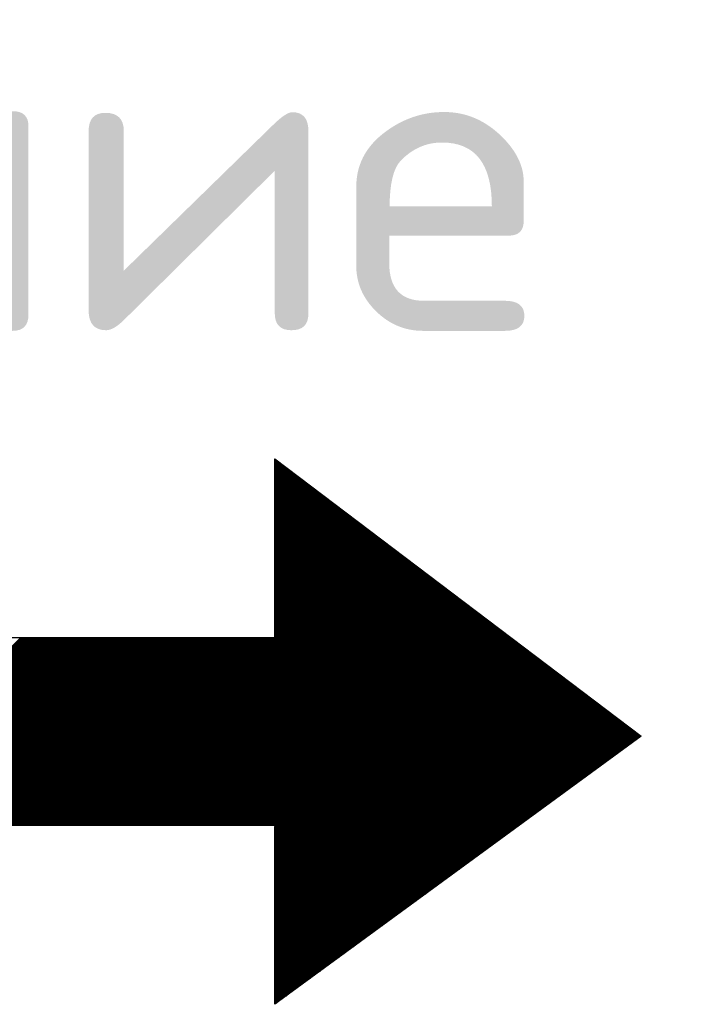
# Model space of a CAD drawing. Header units: metres. Extents: x 2193651 to 2201499, y 493187 to 494493.
# Tile 237 of 256: x 2201081.41 to 2201087.81, y 494010.55 to 494020.04. Entities that reach past the tile are written whole.
import ezdxf

# ---------------------------------------------------------------- set-up
doc = ezdxf.new("R2010")
doc.units = ezdxf.units.M
doc.layers.add('Level 1', color=7, linetype='Continuous', lineweight=25)
doc.styles.add('стиль1', font='isocpeur.ttf', dxfattribs={"width": 0.9})

# ---------------------------------------------------------------- blocks, each defined once
blk = doc.blocks.new('*X122')
at = {"color": 0}
for p, q in [((229.030315, 487.495522), (233.286443, 491.751649)), ((229.040376, 487.487904), (233.309748, 491.757276)), ((229.010194, 487.510756), (233.154172, 491.654733)), ((229.020255, 487.503139), (233.220307, 491.703191)), ((229.050436, 487.480287), (233.309748, 491.739599)), ((229.060497, 487.47267), (233.309748, 491.721921)), ((229.070558, 487.465053), (233.309748, 491.704243)), ((229.080618, 487.457436), (233.309748, 491.686566)), ((229.090679, 487.449819), (233.309748, 491.668888)), ((229.100739, 487.442202), (233.309748, 491.65121)), ((229.1108, 487.434585), (233.309748, 491.633533)), ((229.12086, 487.426967), (233.309748, 491.615855)), ((228.980013, 487.533607), (232.955765, 491.509359)), ((228.990073, 487.52599), (233.0219, 491.557817)), ((229.000134, 487.518373), (233.088036, 491.606275)), ((229.130921, 487.41935), (233.309748, 491.598177)), ((229.140981, 487.411733), (233.309748, 491.5805)), ((229.151042, 487.404116), (233.309748, 491.562822)), ((229.161102, 487.396499), (233.309748, 491.545144)), ((229.171163, 487.388882), (233.309748, 491.527467)), ((229.181223, 487.381265), (233.309748, 491.509789)), ((229.191284, 487.373647), (233.309748, 491.492111)), ((229.201345, 487.36603), (233.309748, 491.474434)), ((228.949831, 487.556459), (232.757358, 491.363986)), ((228.959892, 487.548841), (232.823494, 491.412444)), ((228.969952, 487.541224), (232.889629, 491.460902)), ((229.211405, 487.358413), (233.309748, 491.456756)), ((229.221466, 487.350796), (233.309748, 491.439078)), ((229.231526, 487.343179), (233.309748, 491.421401)), ((229.241587, 487.335562), (233.309748, 491.403723)), ((229.251647, 487.327945), (233.309748, 491.386045)), ((229.261708, 487.320328), (233.309748, 491.368368)), ((229.271768, 487.31271), (233.309748, 491.35069)), ((228.919649, 487.57931), (232.558952, 491.218612)), ((228.92971, 487.571693), (232.625087, 491.26707)), ((228.93977, 487.564076), (232.691223, 491.315528)), ((229.281829, 487.305093), (233.309748, 491.333012)), ((229.291889, 487.297476), (233.309748, 491.315335)), ((229.30195, 487.289859), (233.309748, 491.297657)), ((229.312011, 487.282242), (233.309748, 491.279979)), ((229.322071, 487.274625), (233.309748, 491.262302)), ((229.332132, 487.267008), (233.309748, 491.244624)), ((229.342192, 487.259391), (233.309748, 491.226946)), ((229.352253, 487.251773), (233.309748, 491.209269)), ((228.889468, 487.602161), (232.360545, 491.073239)), ((228.899528, 487.594544), (232.426681, 491.121697)), ((228.909589, 487.586927), (232.492816, 491.170154)), ((229.362313, 487.244156), (233.309748, 491.191591)), ((229.372374, 487.236539), (233.309748, 491.173913)), ((229.382434, 487.228922), (233.309748, 491.156236)), ((229.392495, 487.221305), (233.309748, 491.138558)), ((229.402555, 487.213688), (233.309748, 491.12088)), ((229.412616, 487.206071), (233.309748, 491.103203)), ((229.422676, 487.198454), (233.309748, 491.085525)), ((229.432737, 487.190836), (233.309748, 491.067847)), ((228.869347, 487.617396), (232.228274, 490.976323)), ((228.879407, 487.609778), (232.29441, 491.024781)), ((229.442798, 487.183219), (233.309748, 491.050169)), ((229.452858, 487.175602), (233.309748, 491.032492)), ((229.462919, 487.167985), (233.309748, 491.014814)), ((229.472979, 487.160368), (233.309748, 490.997136)), ((229.48304, 487.152751), (233.309748, 490.979459)), ((229.4931, 487.145134), (233.309748, 490.961781)), ((229.503161, 487.137517), (233.309748, 490.944103)), ((228.839165, 487.640247), (232.029867, 490.830949)), ((228.849226, 487.63263), (232.096003, 490.879407)), ((228.859286, 487.625013), (232.162138, 490.927865)), ((229.513221, 487.129899), (233.309748, 490.926426)), ((229.523282, 487.122282), (233.309748, 490.908748)), ((229.533342, 487.114665), (233.309748, 490.89107)), ((229.543403, 487.107048), (233.309748, 490.873393)), ((229.553464, 487.099431), (233.309748, 490.855715)), ((229.563524, 487.091814), (233.309748, 490.838037)), ((229.573585, 487.084197), (233.309748, 490.82036)), ((229.583645, 487.07658), (233.309748, 490.802682)), ((228.808983, 487.663098), (231.831461, 490.685576)), ((228.819044, 487.655481), (231.897596, 490.734034)), ((228.829105, 487.647864), (231.963732, 490.782491)), ((229.593706, 487.068962), (233.309748, 490.785004)), ((229.603766, 487.061345), (233.309748, 490.767327)), ((229.613827, 487.053728), (233.309748, 490.749649)), ((229.623887, 487.046111), (233.309748, 490.731971)), ((229.633948, 487.038494), (233.309748, 490.714294)), ((229.644008, 487.030877), (233.309748, 490.696616)), ((229.654069, 487.02326), (233.309748, 490.678938)), ((229.664129, 487.015643), (233.309748, 490.661261)), ((228.778802, 487.68595), (231.633054, 490.540202)), ((228.788862, 487.678333), (231.69919, 490.58866)), ((228.798923, 487.670715), (231.765325, 490.637118)), ((229.67419, 487.008025), (233.309748, 490.643583)), ((229.684251, 487.000408), (233.309748, 490.625905)), ((229.694311, 486.992791), (233.309748, 490.608228)), ((229.704372, 486.985174), (233.309748, 490.59055)), ((229.714432, 486.977557), (233.309748, 490.572872)), ((229.724493, 486.96994), (233.309748, 490.555195)), ((229.734553, 486.962323), (233.309748, 490.537517)), ((228.74862, 487.708801), (231.434648, 490.394829)), ((228.758681, 487.701184), (231.500783, 490.443286)), ((228.768741, 487.693567), (231.566919, 490.491744)), ((229.744614, 486.954705), (233.309748, 490.519839)), ((229.754674, 486.947088), (233.309748, 490.502162)), ((229.764735, 486.939471), (233.309748, 490.484484)), ((229.774795, 486.931854), (233.309748, 490.466806)), ((229.784856, 486.924237), (233.309748, 490.449129)), ((229.794917, 486.91662), (233.309748, 490.431451)), ((229.804977, 486.909003), (233.309748, 490.413773)), ((229.815038, 486.901386), (233.309748, 490.396096)), ((228.728499, 487.724035), (231.302377, 490.297913)), ((228.73856, 487.716418), (231.368512, 490.346371)), ((229.825098, 486.893768), (233.309748, 490.378418)), ((229.835159, 486.886151), (233.309748, 490.36074)), ((229.845219, 486.878534), (233.309748, 490.343063)), ((229.85528, 486.870917), (233.309748, 490.325385)), ((229.86534, 486.8633), (233.309748, 490.307707)), ((229.875401, 486.855683), (233.309748, 490.29003)), ((229.885461, 486.848066), (233.309748, 490.272352)), ((229.895522, 486.840449), (233.309748, 490.254674)), ((228.698317, 487.746887), (231.10397, 490.152539)), ((228.708378, 487.73927), (231.170105, 490.200997)), ((228.718439, 487.731652), (231.236241, 490.249455)), ((229.905582, 486.832831), (233.309748, 490.236997)), ((229.915643, 486.825214), (233.309748, 490.219319)), ((229.925704, 486.817597), (233.309748, 490.201641)), ((229.935764, 486.80998), (233.309748, 490.183964)), ((229.945825, 486.802363), (233.309748, 490.166286)), ((229.955885, 486.794746), (233.309748, 490.148608)), ((229.965946, 486.787129), (233.309748, 490.130931)), ((228.668136, 487.769738), (230.905563, 490.007166)), ((228.678196, 487.762121), (230.971699, 490.055623)), ((228.688257, 487.754504), (231.037834, 490.104081)), ((229.976006, 486.779512), (233.309748, 490.113253)), ((229.986067, 486.771894), (233.309748, 490.095575)), ((229.996127, 486.764277), (233.309748, 490.077898)), ((230.006188, 486.75666), (233.309748, 490.06022)), ((230.016248, 486.749043), (233.309748, 490.042542)), ((230.026309, 486.741426), (233.309748, 490.024865)), ((230.03637, 486.733809), (233.309748, 490.007187)), ((230.04643, 486.726192), (233.309748, 489.989509)), ((228.637954, 487.79259), (230.707157, 489.861792)), ((228.648015, 487.784972), (230.773292, 489.91025)), ((228.658075, 487.777355), (230.839428, 489.958708)), ((230.056491, 486.718575), (233.309748, 489.971832)), ((230.066551, 486.710957), (233.309748, 489.954154)), ((230.076612, 486.70334), (233.309748, 489.936476)), ((230.086672, 486.695723), (233.309748, 489.918799)), ((230.096733, 486.688106), (233.309748, 489.901121)), ((230.106793, 486.680489), (233.309748, 489.883443)), ((230.116854, 486.672872), (233.309748, 489.865766)), ((230.126914, 486.665255), (233.309748, 489.848088)), ((228.607773, 487.815441), (230.50875, 489.716418)), ((228.617833, 487.807824), (230.574886, 489.764876)), ((228.627894, 487.800207), (230.641021, 489.813334)), ((230.136975, 486.657638), (233.309748, 489.83041)), ((230.147036, 486.65002), (233.309748, 489.812733)), ((230.157096, 486.642403), (233.309748, 489.795055)), ((230.167157, 486.634786), (233.309748, 489.777377)), ((230.177217, 486.627169), (233.309748, 489.7597)), ((230.187278, 486.619552), (233.309748, 489.742022)), ((230.197338, 486.611935), (233.309748, 489.724344)), ((228.587651, 487.830675), (230.376479, 489.619503)), ((228.597712, 487.823058), (230.442615, 489.667961)), ((230.207399, 486.604318), (233.309748, 489.706667)), ((230.217459, 486.5967), (233.309748, 489.688989)), ((230.22752, 486.589083), (233.309748, 489.671311)), ((230.23758, 486.581466), (233.309748, 489.653634)), ((230.247641, 486.573849), (233.309748, 489.635956)), ((230.257701, 486.566232), (233.309748, 489.618278)), ((230.267762, 486.558615), (233.309748, 489.600601)), ((230.277823, 486.550998), (233.309748, 489.582923)), ((228.55747, 487.853527), (230.178072, 489.474129)), ((228.56753, 487.845909), (230.244208, 489.522587)), ((228.577591, 487.838292), (230.310344, 489.571045)), ((230.287883, 486.543381), (233.309748, 489.565245)), ((230.297944, 486.535763), (233.309748, 489.547568)), ((230.308004, 486.528146), (233.309748, 489.52989)), ((230.318065, 486.520529), (233.309748, 489.512212)), ((230.328125, 486.512912), (233.309748, 489.494535)), ((230.338186, 486.505295), (233.309748, 489.476857)), ((230.348246, 486.497678), (233.309748, 489.459179)), ((230.358307, 486.490061), (233.309748, 489.441502)), ((228.527288, 487.876378), (229.979666, 489.328756)), ((228.537349, 487.868761), (230.045801, 489.377213)), ((228.547409, 487.861144), (230.111937, 489.425671)), ((230.368367, 486.482444), (233.309748, 489.423824)), ((230.378428, 486.474826), (233.309748, 489.406146)), ((230.388489, 486.467209), (233.309748, 489.388469)), ((230.398549, 486.459592), (233.309748, 489.370791)), ((230.40861, 486.451975), (233.309748, 489.353113)), ((230.41867, 486.444358), (233.309748, 489.335436)), ((230.428731, 486.436741), (233.309748, 489.317758)), ((230.438791, 486.429124), (233.31502, 489.305352)), ((230.448852, 486.421507), (233.332698, 489.305352)), ((230.458912, 486.413889), (233.350375, 489.305352)), ((230.468973, 486.406272), (233.368053, 489.305352)), ((230.479033, 486.398655), (233.385731, 489.305352)), ((230.489094, 486.391038), (233.403408, 489.305352)), ((230.499154, 486.383421), (233.421086, 489.305352)), ((230.509215, 486.375804), (233.438764, 489.305352)), ((230.519276, 486.368187), (233.456441, 489.305352)), ((230.529336, 486.36057), (233.474119, 489.305352)), ((230.539397, 486.352952), (233.491797, 489.305352)), ((230.549457, 486.345335), (233.509474, 489.305352)), ((230.559518, 486.337718), (233.527152, 489.305352)), ((230.569578, 486.330101), (233.54483, 489.305352)), ((230.579639, 486.322484), (233.562507, 489.305352)), ((230.589699, 486.314867), (233.580185, 489.305352)), ((230.59976, 486.30725), (233.597863, 489.305352)), ((230.60982, 486.299633), (233.61554, 489.305352)), ((230.619881, 486.292015), (233.633218, 489.305352)), ((230.629942, 486.284398), (233.650896, 489.305352)), ((230.640002, 486.276781), (233.668573, 489.305352)), ((230.650063, 486.269164), (233.686251, 489.305352)), ((230.660123, 486.261547), (233.703929, 489.305352)), ((230.670184, 486.25393), (233.721606, 489.305352)), ((230.680244, 486.246313), (233.739284, 489.305352)), ((230.690305, 486.238695), (233.756962, 489.305352)), ((230.700365, 486.231078), (233.774639, 489.305352)), ((230.710426, 486.223461), (233.792317, 489.305352)), ((230.720486, 486.215844), (233.809995, 489.305352)), ((230.730547, 486.208227), (233.827672, 489.305352)), ((230.740607, 486.20061), (233.84535, 489.305352)), ((230.750668, 486.192993), (233.863028, 489.305352)), ((230.760729, 486.185376), (233.880705, 489.305352)), ((230.770789, 486.177758), (233.898383, 489.305352)), ((230.78085, 486.170141), (233.916061, 489.305352)), ((230.79091, 486.162524), (233.933738, 489.305352)), ((230.800971, 486.154907), (233.951416, 489.305352)), ((230.811031, 486.14729), (233.969094, 489.305352)), ((230.821092, 486.139673), (233.986771, 489.305352)), ((230.831152, 486.132056), (234.004449, 489.305352)), ((230.841213, 486.124439), (234.022127, 489.305352)), ((230.851273, 486.116821), (234.039804, 489.305352)), ((230.861334, 486.109204), (234.057482, 489.305352)), ((230.871395, 486.101587), (234.07516, 489.305352)), ((230.881455, 486.09397), (234.092837, 489.305352)), ((230.891516, 486.086353), (234.110515, 489.305352)), ((230.901576, 486.078736), (234.128193, 489.305352)), ((230.911637, 486.071119), (234.14587, 489.305352)), ((230.921697, 486.063502), (234.163548, 489.305352)), ((230.931758, 486.055884), (234.181226, 489.305352)), ((230.941818, 486.048267), (234.198903, 489.305352)), ((230.951879, 486.04065), (234.216581, 489.305352)), ((230.961939, 486.033033), (234.234259, 489.305352)), ((230.972, 486.025416), (234.251936, 489.305352)), ((230.98206, 486.017799), (234.269614, 489.305352)), ((230.992121, 486.010182), (234.287292, 489.305352)), ((231.002182, 486.002565), (234.304969, 489.305352)), ((231.012242, 485.994947), (234.322647, 489.305352)), ((231.022303, 485.98733), (234.340325, 489.305352)), ((231.032363, 485.979713), (234.358002, 489.305352)), ((231.042424, 485.972096), (234.37568, 489.305352)), ((231.052484, 485.964479), (234.393358, 489.305352)), ((231.062545, 485.956862), (234.411035, 489.305352)), ((231.072605, 485.949245), (234.428713, 489.305352)), ((231.082666, 485.941628), (234.446391, 489.305352)), ((231.092726, 485.93401), (234.464068, 489.305352)), ((231.102787, 485.926393), (234.481746, 489.305352)), ((231.112848, 485.918776), (234.499424, 489.305352)), ((231.122908, 485.911159), (234.517101, 489.305352)), ((231.132969, 485.903542), (234.534779, 489.305352)), ((231.143029, 485.895925), (234.552457, 489.305352)), ((231.15309, 485.888308), (234.570134, 489.305352)), ((231.16315, 485.880691), (234.587812, 489.305352)), ((231.173211, 485.873073), (234.60549, 489.305352)), ((231.183271, 485.865456), (234.623167, 489.305352)), ((231.193332, 485.857839), (234.640845, 489.305352)), ((231.203392, 485.850222), (234.658523, 489.305352)), ((231.213453, 485.842605), (234.6762, 489.305352)), ((231.223514, 485.834988), (234.693878, 489.305352)), ((231.233574, 485.827371), (234.711556, 489.305352)), ((231.243635, 485.819753), (234.729234, 489.305352)), ((231.253695, 485.812136), (234.746911, 489.305352)), ((231.263756, 485.804519), (234.764589, 489.305352)), ((231.273816, 485.796902), (234.782267, 489.305352)), ((231.283877, 485.789285), (234.799944, 489.305352)), ((231.293937, 485.781668), (234.817622, 489.305352)), ((231.303998, 485.774051), (234.8353, 489.305352)), ((231.314058, 485.766434), (234.852977, 489.305352)), ((231.324119, 485.758816), (234.870655, 489.305352)), ((231.334179, 485.751199), (234.888333, 489.305352)), ((231.34424, 485.743582), (234.90601, 489.305352)), ((231.354301, 485.735965), (234.923688, 489.305352)), ((231.364361, 485.728348), (234.941366, 489.305352)), ((231.374422, 485.720731), (234.959043, 489.305352)), ((231.384482, 485.713114), (234.976721, 489.305352)), ((231.394543, 485.705497), (234.994399, 489.305352)), ((231.404603, 485.697879), (235.012076, 489.305352)), ((231.414664, 485.690262), (235.029754, 489.305352)), ((231.424724, 485.682645), (235.047432, 489.305352)), ((231.434785, 485.675028), (235.065109, 489.305352)), ((231.444845, 485.667411), (235.082787, 489.305352)), ((231.454906, 485.659794), (235.100465, 489.305352)), ((231.464967, 485.652177), (235.118142, 489.305352)), ((231.475027, 485.64456), (235.13582, 489.305352)), ((231.485088, 485.636942), (235.153498, 489.305352)), ((231.495148, 485.629325), (235.171175, 489.305352)), ((231.505209, 485.621708), (235.188853, 489.305352)), ((231.515269, 485.614091), (235.206531, 489.305352)), ((231.52533, 485.606474), (235.224208, 489.305352)), ((231.53539, 485.598857), (235.241886, 489.305352)), ((231.545451, 485.59124), (235.259564, 489.305352)), ((231.555511, 485.583623), (235.277241, 489.305352)), ((231.565572, 485.576005), (235.294919, 489.305352)), ((231.575632, 485.568388), (235.312597, 489.305352)), ((231.585693, 485.560771), (235.330274, 489.305352)), ((231.595754, 485.553154), (235.347952, 489.305352)), ((231.605814, 485.545537), (235.36563, 489.305352)), ((231.615875, 485.53792), (235.383307, 489.305352)), ((231.625935, 485.530303), (235.400985, 489.305352)), ((231.635996, 485.522686), (235.418663, 489.305352)), ((231.646056, 485.515068), (235.43634, 489.305352)), ((231.656117, 485.507451), (235.454018, 489.305352)), ((231.666177, 485.499834), (235.471696, 489.305352)), ((231.676238, 485.492217), (235.489373, 489.305352)), ((231.686298, 485.4846), (235.507051, 489.305352)), ((231.696359, 485.476983), (235.524729, 489.305352)), ((231.70642, 485.469366), (235.542406, 489.305352)), ((231.71648, 485.461748), (235.560084, 489.305352)), ((231.726541, 485.454131), (235.577762, 489.305352)), ((231.736601, 485.446514), (235.595439, 489.305352)), ((231.746662, 485.438897), (235.613117, 489.305352)), ((231.756722, 485.43128), (235.630795, 489.305352)), ((231.766783, 485.423663), (235.648472, 489.305352)), ((231.776843, 485.416046), (235.66615, 489.305352)), ((231.786904, 485.408429), (235.683828, 489.305352)), ((231.796964, 485.400811), (235.701505, 489.305352)), ((231.807025, 485.393194), (235.719183, 489.305352)), ((231.817085, 485.385577), (235.736861, 489.305352)), ((231.827146, 485.37796), (235.754538, 489.305352)), ((231.837207, 485.370343), (235.772216, 489.305352)), ((231.847267, 485.362726), (235.789894, 489.305352)), ((231.857328, 485.355109), (235.807571, 489.305352)), ((231.867388, 485.347492), (235.825249, 489.305352)), ((231.877449, 485.339874), (235.842927, 489.305352)), ((231.887509, 485.332257), (235.860604, 489.305352)), ((231.89757, 485.32464), (235.878282, 489.305352)), ((231.90763, 485.317023), (235.89596, 489.305352)), ((233.327097, 486.718812), (235.913637, 489.305352)), ((233.344774, 486.718812), (235.931315, 489.305352)), ((233.362452, 486.718812), (235.948993, 489.305352)), ((233.38013, 486.718812), (235.96667, 489.305352)), ((233.397807, 486.718812), (235.984348, 489.305352)), ((233.415485, 486.718812), (236.002026, 489.305352)), ((233.433163, 486.718812), (236.019703, 489.305352)), ((233.45084, 486.718812), (236.037381, 489.305352)), ((233.468518, 486.718812), (236.055059, 489.305352)), ((233.486196, 486.718812), (236.072736, 489.305352)), ((233.503873, 486.718812), (236.090414, 489.305352)), ((233.521551, 486.718812), (236.108092, 489.305352)), ((233.539229, 486.718812), (236.125769, 489.305352)), ((233.556906, 486.718812), (236.143447, 489.305352)), ((233.574584, 486.718812), (236.161125, 489.305352)), ((233.592262, 486.718812), (236.178802, 489.305352)), ((233.609939, 486.718812), (236.19648, 489.305352)), ((233.627617, 486.718812), (236.214158, 489.305352)), ((233.645295, 486.718812), (236.231835, 489.305352)), ((233.662972, 486.718812), (236.249513, 489.305352)), ((233.68065, 486.718812), (236.267191, 489.305352)), ((233.698328, 486.718812), (236.284868, 489.305352)), ((233.716005, 486.718812), (236.302546, 489.305352)), ((233.733683, 486.718812), (236.320224, 489.305352)), ((233.751361, 486.718812), (236.337901, 489.305352)), ((233.769038, 486.718812), (236.355579, 489.305352)), ((233.786716, 486.718812), (236.373257, 489.305352)), ((233.804394, 486.718812), (236.390934, 489.305352)), ((233.822071, 486.718812), (236.408612, 489.305352)), ((233.839749, 486.718812), (236.42629, 489.305352)), ((233.857427, 486.718812), (236.443967, 489.305352)), ((233.875104, 486.718812), (236.461645, 489.305352)), ((233.892782, 486.718812), (236.479323, 489.305352)), ((233.91046, 486.718812), (236.497, 489.305352)), ((233.928137, 486.718812), (236.514678, 489.305352)), ((233.945815, 486.718812), (236.532356, 489.305352)), ((233.963493, 486.718812), (236.550033, 489.305352)), ((233.98117, 486.718812), (236.567711, 489.305352)), ((233.998848, 486.718812), (236.585389, 489.305352)), ((234.016526, 486.718812), (236.603066, 489.305352)), ((234.034203, 486.718812), (236.620744, 489.305352)), ((234.051881, 486.718812), (236.638422, 489.305352)), ((234.069559, 486.718812), (236.656099, 489.305352)), ((234.087236, 486.718812), (236.673777, 489.305352)), ((234.104914, 486.718812), (236.691455, 489.305352)), ((234.122592, 486.718812), (236.709132, 489.305352)), ((234.140269, 486.718812), (236.72681, 489.305352)), ((234.157947, 486.718812), (236.744488, 489.305352)), ((234.175625, 486.718812), (236.762166, 489.305352)), ((234.193302, 486.718812), (236.779843, 489.305352)), ((234.21098, 486.718812), (236.797521, 489.305352)), ((234.228658, 486.718812), (236.815199, 489.305352)), ((234.246335, 486.718812), (236.832876, 489.305352)), ((234.264013, 486.718812), (236.850554, 489.305352)), ((234.281691, 486.718812), (236.868232, 489.305352)), ((234.299368, 486.718812), (236.885909, 489.305352)), ((234.317046, 486.718812), (236.903587, 489.305352)), ((234.334724, 486.718812), (236.921265, 489.305352)), ((234.352401, 486.718812), (236.938942, 489.305352)), ((234.370079, 486.718812), (236.95662, 489.305352)), ((234.387757, 486.718812), (236.974298, 489.305352)), ((234.405434, 486.718812), (236.991975, 489.305352)), ((234.423112, 486.718812), (237.009653, 489.305352)), ((234.44079, 486.718812), (237.027331, 489.305352)), ((234.458467, 486.718812), (237.045008, 489.305352)), ((234.476145, 486.718812), (237.062686, 489.305352)), ((234.493823, 486.718812), (237.080364, 489.305352)), ((234.5115, 486.718812), (237.098041, 489.305352)), ((234.529178, 486.718812), (237.115719, 489.305352)), ((234.546856, 486.718812), (237.133397, 489.305352)), ((234.564533, 486.718812), (237.151074, 489.305352)), ((234.582211, 486.718812), (237.168752, 489.305352)), ((234.599889, 486.718812), (237.18643, 489.305352)), ((234.617566, 486.718812), (237.204107, 489.305352)), ((234.635244, 486.718812), (237.221785, 489.305352)), ((234.652922, 486.718812), (237.239463, 489.305352)), ((234.670599, 486.718812), (237.25714, 489.305352)), ((234.688277, 486.718812), (237.274818, 489.305352)), ((234.705955, 486.718812), (237.292496, 489.305352)), ((234.723632, 486.718812), (237.310173, 489.305352)), ((234.74131, 486.718812), (237.327851, 489.305352)), ((234.758988, 486.718812), (237.345529, 489.305352)), ((234.776665, 486.718812), (237.363206, 489.305352)), ((234.794343, 486.718812), (237.380884, 489.305352)), ((234.812021, 486.718812), (237.398562, 489.305352)), ((234.829698, 486.718812), (237.416239, 489.305352)), ((234.847376, 486.718812), (237.433917, 489.305352)), ((234.865054, 486.718812), (237.451595, 489.305352)), ((234.882731, 486.718812), (237.469272, 489.305352)), ((234.900409, 486.718812), (237.48695, 489.305352)), ((234.918087, 486.718812), (237.504628, 489.305352)), ((234.935764, 486.718812), (237.522305, 489.305352)), ((234.953442, 486.718812), (237.539983, 489.305352)), ((234.97112, 486.718812), (237.557661, 489.305352)), ((234.988797, 486.718812), (237.575338, 489.305352)), ((235.006475, 486.718812), (237.593016, 489.305352)), ((235.024153, 486.718812), (237.610694, 489.305352)), ((235.041831, 486.718812), (237.628371, 489.305352)), ((235.059508, 486.718812), (237.646049, 489.305352)), ((235.077186, 486.718812), (237.663727, 489.305352)), ((235.094864, 486.718812), (237.681404, 489.305352)), ((235.112541, 486.718812), (237.699082, 489.305352)), ((235.130219, 486.718812), (237.71676, 489.305352)), ((235.147897, 486.718812), (237.734437, 489.305352)), ((235.165574, 486.718812), (237.752115, 489.305352)), ((235.183252, 486.718812), (237.769793, 489.305352)), ((235.20093, 486.718812), (237.78747, 489.305352)), ((235.218607, 486.718812), (237.805148, 489.305352)), ((235.236285, 486.718812), (237.822826, 489.305352)), ((235.253963, 486.718812), (237.840503, 489.305352)), ((235.27164, 486.718812), (237.858181, 489.305352)), ((235.289318, 486.718812), (237.875859, 489.305352)), ((235.306996, 486.718812), (237.893536, 489.305352)), ((235.324673, 486.718812), (237.911214, 489.305352)), ((235.342351, 486.718812), (237.928892, 489.305352)), ((235.360029, 486.718812), (237.946569, 489.305352)), ((235.377706, 486.718812), (237.964247, 489.305352)), ((235.395384, 486.718812), (237.981925, 489.305352)), ((235.413062, 486.718812), (237.999602, 489.305352)), ((235.430739, 486.718812), (238.01728, 489.305352)), ((235.448417, 486.718812), (238.034958, 489.305352)), ((235.466095, 486.718812), (238.052635, 489.305352)), ((235.483772, 486.718812), (238.070313, 489.305352)), ((235.50145, 486.718812), (238.087991, 489.305352)), ((235.519128, 486.718812), (238.105668, 489.305352)), ((235.536805, 486.718812), (238.123346, 489.305352)), ((235.554483, 486.718812), (238.141024, 489.305352)), ((235.572161, 486.718812), (238.158701, 489.305352)), ((235.589838, 486.718812), (238.176379, 489.305352)), ((235.607516, 486.718812), (238.194057, 489.305352)), ((235.625194, 486.718812), (238.211734, 489.305352)), ((235.642871, 486.718812), (238.229412, 489.305352)), ((235.660549, 486.718812), (238.24709, 489.305352)), ((235.678227, 486.718812), (238.264767, 489.305352)), ((235.695904, 486.718812), (238.282445, 489.305352)), ((235.713582, 486.718812), (238.300123, 489.305352)), ((235.73126, 486.718812), (238.3178, 489.305352)), ((235.748937, 486.718812), (238.335478, 489.305352)), ((235.766615, 486.718812), (238.353156, 489.305352)), ((235.784293, 486.718812), (238.370833, 489.305352)), ((235.80197, 486.718812), (238.388511, 489.305352)), ((235.819648, 486.718812), (238.406189, 489.305352)), ((235.837326, 486.718812), (238.423866, 489.305352)), ((235.855003, 486.718812), (238.441544, 489.305352)), ((235.872681, 486.718812), (238.459222, 489.305352)), ((235.890359, 486.718812), (238.476899, 489.305352)), ((235.908036, 486.718812), (238.494577, 489.305352)), ((235.925714, 486.718812), (238.512255, 489.305352)), ((235.943392, 486.718812), (238.529932, 489.305352)), ((235.961069, 486.718812), (238.54761, 489.305352)), ((235.978747, 486.718812), (238.565288, 489.305352)), ((235.996425, 486.718812), (238.582965, 489.305352)), ((236.014102, 486.718812), (238.600643, 489.305352)), ((236.03178, 486.718812), (238.618321, 489.305352)), ((236.049458, 486.718812), (238.635998, 489.305352)), ((236.067135, 486.718812), (238.653676, 489.305352)), ((236.084813, 486.718812), (238.671354, 489.305352)), ((236.102491, 486.718812), (238.689031, 489.305352)), ((236.120168, 486.718812), (238.706709, 489.305352)), ((236.137846, 486.718812), (238.724387, 489.305352)), ((236.155524, 486.718812), (238.742064, 489.305352)), ((236.173201, 486.718812), (238.759742, 489.305352)), ((236.190879, 486.718812), (238.77742, 489.305352)), ((236.208557, 486.718812), (238.795098, 489.305352)), ((236.226234, 486.718812), (238.812775, 489.305352)), ((236.243912, 486.718812), (238.830453, 489.305352)), ((236.26159, 486.718812), (238.848131, 489.305352)), ((236.279267, 486.718812), (238.865808, 489.305352)), ((236.296945, 486.718812), (238.883486, 489.305352)), ((236.314623, 486.718812), (238.901164, 489.305352)), ((236.3323, 486.718812), (238.918841, 489.305352)), ((236.349978, 486.718812), (238.936519, 489.305352)), ((236.367656, 486.718812), (238.954197, 489.305352)), ((236.385333, 486.718812), (238.971874, 489.305352)), ((236.403011, 486.718812), (238.989552, 489.305352)), ((236.420689, 486.718812), (239.00723, 489.305352)), ((236.438366, 486.718812), (239.024907, 489.305352)), ((236.456044, 486.718812), (239.042585, 489.305352)), ((236.473722, 486.718812), (239.060263, 489.305352)), ((236.491399, 486.718812), (239.07794, 489.305352)), ((236.509077, 486.718812), (239.095618, 489.305352)), ((236.526755, 486.718812), (239.113296, 489.305352)), ((236.544432, 486.718812), (239.130973, 489.305352)), ((236.56211, 486.718812), (239.148651, 489.305352)), ((236.579788, 486.718812), (239.166329, 489.305352)), ((236.597465, 486.718812), (239.184006, 489.305352)), ((236.615143, 486.718812), (239.201684, 489.305352)), ((236.632821, 486.718812), (239.219362, 489.305352)), ((236.650498, 486.718812), (239.237039, 489.305352)), ((236.668176, 486.718812), (239.254717, 489.305352)), ((236.685854, 486.718812), (239.272395, 489.305352)), ((236.703531, 486.718812), (239.290072, 489.305352)), ((236.721209, 486.718812), (239.30775, 489.305352)), ((236.738887, 486.718812), (239.325428, 489.305352)), ((236.756564, 486.718812), (239.343105, 489.305352)), ((236.774242, 486.718812), (239.360783, 489.305352)), ((236.79192, 486.718812), (239.378461, 489.305352)), ((236.809597, 486.718812), (239.396138, 489.305352)), ((228.497107, 487.899229), (229.781259, 489.183382)), ((228.507167, 487.891612), (229.847395, 489.23184)), ((228.517228, 487.883995), (229.91353, 489.280298)), ((228.466925, 487.922081), (229.582853, 489.038008)), ((228.476986, 487.914464), (229.648988, 489.086466)), ((228.487046, 487.906846), (229.715124, 489.134924)), ((228.446804, 487.937315), (229.450582, 488.941093)), ((228.456864, 487.929698), (229.516717, 488.98955)), ((228.416622, 487.960166), (229.252175, 488.795719)), ((228.426683, 487.952549), (229.318311, 488.844177)), ((228.436743, 487.944932), (229.384446, 488.892635)), ((228.386441, 487.983018), (229.053768, 488.650345)), ((228.396501, 487.975401), (229.119904, 488.698803)), ((228.406562, 487.967783), (229.186039, 488.747261)), ((228.356259, 488.005869), (228.855362, 488.504972)), ((228.36632, 487.998252), (228.921497, 488.55343)), ((228.37638, 487.990635), (228.987633, 488.601888)), ((228.326077, 488.02872), (228.656955, 488.359598)), ((228.336138, 488.021103), (228.723091, 488.408056)), ((228.346198, 488.013486), (228.789226, 488.456514)), ((228.305956, 488.043955), (228.524684, 488.262682)), ((228.316017, 488.036338), (228.59082, 488.31114)), ((228.275775, 488.066806), (228.326277, 488.117309)), ((228.285835, 488.059189), (228.392413, 488.165767)), ((228.295896, 488.051572), (228.458549, 488.214225)), ((231.917691, 485.309406), (233.309748, 486.701463)), ((231.927751, 485.301789), (233.309748, 486.683785)), ((231.937812, 485.294172), (233.309748, 486.666107)), ((231.947873, 485.286555), (233.309748, 486.64843)), ((231.957933, 485.278937), (233.309748, 486.630752)), ((231.967994, 485.27132), (233.309748, 486.613074)), ((231.978054, 485.263703), (233.309748, 486.595397)), ((231.988115, 485.256086), (233.309748, 486.577719)), ((231.998175, 485.248469), (233.309748, 486.560041)), ((232.008236, 485.240852), (233.309748, 486.542364)), ((232.018296, 485.233235), (233.309748, 486.524686)), ((232.028357, 485.225618), (233.309748, 486.507008)), ((232.038417, 485.218), (233.309748, 486.489331)), ((232.048478, 485.210383), (233.309748, 486.471653)), ((232.058538, 485.202766), (233.309748, 486.453975)), ((232.068599, 485.195149), (233.309748, 486.436298)), ((232.07866, 485.187532), (233.309748, 486.41862)), ((232.08872, 485.179915), (233.309748, 486.400942)), ((232.098781, 485.172298), (233.309748, 486.383265)), ((232.108841, 485.164681), (233.309748, 486.365587)), ((232.118902, 485.157063), (233.309748, 486.347909)), ((232.128962, 485.149446), (233.309748, 486.330232)), ((232.139023, 485.141829), (233.309748, 486.312554)), ((232.149083, 485.134212), (233.309748, 486.294876)), ((232.159144, 485.126595), (233.309748, 486.277199)), ((232.169204, 485.118978), (233.309748, 486.259521)), ((232.179265, 485.111361), (233.309748, 486.241843)), ((232.189326, 485.103743), (233.309748, 486.224166)), ((232.199386, 485.096126), (233.309748, 486.206488)), ((232.209447, 485.088509), (233.309748, 486.18881)), ((232.219507, 485.080892), (233.309748, 486.171133)), ((232.229568, 485.073275), (233.309748, 486.153455)), ((232.239628, 485.065658), (233.309748, 486.135777)), ((232.249689, 485.058041), (233.309748, 486.1181)), ((232.259749, 485.050424), (233.309748, 486.100422)), ((232.26981, 485.042806), (233.309748, 486.082744)), ((232.27987, 485.035189), (233.309748, 486.065067)), ((232.289931, 485.027572), (233.309748, 486.047389)), ((232.299991, 485.019955), (233.309748, 486.029711)), ((232.310052, 485.012338), (233.309748, 486.012034)), ((232.320113, 485.004721), (233.309748, 485.994356)), ((232.330173, 484.997104), (233.309748, 485.976678)), ((232.340234, 484.989487), (233.309748, 485.959001)), ((232.350294, 484.981869), (233.309748, 485.941323)), ((232.360355, 484.974252), (233.309748, 485.923645)), ((232.370415, 484.966635), (233.309748, 485.905968)), ((232.380476, 484.959018), (233.309748, 485.88829)), ((232.390536, 484.951401), (233.309748, 485.870612)), ((232.400597, 484.943784), (233.309748, 485.852935)), ((232.410657, 484.936167), (233.309748, 485.835257)), ((232.420718, 484.92855), (233.309748, 485.817579)), ((232.430779, 484.920932), (233.309748, 485.799902)), ((232.440839, 484.913315), (233.309748, 485.782224)), ((232.4509, 484.905698), (233.309748, 485.764546)), ((232.46096, 484.898081), (233.309748, 485.746869)), ((232.471021, 484.890464), (233.309748, 485.729191)), ((232.481081, 484.882847), (233.309748, 485.711513)), ((232.491142, 484.87523), (233.309748, 485.693836)), ((232.501202, 484.867613), (233.309748, 485.676158)), ((232.511263, 484.859995), (233.309748, 485.65848)), ((232.521323, 484.852378), (233.309748, 485.640803)), ((232.531384, 484.844761), (233.309748, 485.623125)), ((232.541445, 484.837144), (233.309748, 485.605447)), ((232.551505, 484.829527), (233.309748, 485.58777)), ((232.561566, 484.82191), (233.309748, 485.570092)), ((232.571626, 484.814293), (233.309748, 485.552414)), ((232.581687, 484.806676), (233.309748, 485.534737)), ((232.591747, 484.799058), (233.309748, 485.517059)), ((232.601808, 484.791441), (233.309748, 485.499381)), ((232.611868, 484.783824), (233.309748, 485.481704)), ((232.621929, 484.776207), (233.309748, 485.464026)), ((232.631989, 484.76859), (233.309748, 485.446348)), ((232.64205, 484.760973), (233.309748, 485.428671)), ((232.65211, 484.753356), (233.309748, 485.410993)), ((232.662171, 484.745739), (233.309748, 485.393315)), ((232.672232, 484.738121), (233.309748, 485.375638)), ((232.682292, 484.730504), (233.309748, 485.35796)), ((232.692353, 484.722887), (233.309748, 485.340282)), ((232.702413, 484.71527), (233.309748, 485.322605)), ((232.712474, 484.707653), (233.309748, 485.304927)), ((232.722534, 484.700036), (233.309748, 485.287249)), ((232.732595, 484.692419), (233.309748, 485.269572)), ((232.742655, 484.684801), (233.309748, 485.251894)), ((232.752716, 484.677184), (233.309748, 485.234216)), ((232.762776, 484.669567), (233.309748, 485.216539)), ((232.772837, 484.66195), (233.309748, 485.198861)), ((232.782898, 484.654333), (233.309748, 485.181183)), ((232.792958, 484.646716), (233.309748, 485.163506)), ((232.803019, 484.639099), (233.309748, 485.145828)), ((232.813079, 484.631482), (233.309748, 485.12815)), ((232.82314, 484.623864), (233.309748, 485.110473)), ((232.8332, 484.616247), (233.309748, 485.092795)), ((232.843261, 484.60863), (233.309748, 485.075117)), ((232.853321, 484.601013), (233.309748, 485.05744)), ((232.863382, 484.593396), (233.309748, 485.039762)), ((232.873442, 484.585779), (233.309748, 485.022084)), ((232.883503, 484.578162), (233.309748, 485.004407)), ((232.893563, 484.570545), (233.309748, 484.986729)), ((232.903624, 484.562927), (233.309748, 484.969051)), ((232.913685, 484.55531), (233.309748, 484.951374)), ((232.923745, 484.547693), (233.309748, 484.933696)), ((232.933806, 484.540076), (233.309748, 484.916018)), ((232.943866, 484.532459), (233.309748, 484.898341)), ((232.953927, 484.524842), (233.309748, 484.880663)), ((232.963987, 484.517225), (233.309748, 484.862985)), ((232.974048, 484.509608), (233.309748, 484.845307)), ((232.984108, 484.50199), (233.309748, 484.82763)), ((232.994169, 484.494373), (233.309748, 484.809952)), ((233.004229, 484.486756), (233.309748, 484.792274)), ((233.01429, 484.479139), (233.309748, 484.774597)), ((233.024351, 484.471522), (233.309748, 484.756919)), ((233.034411, 484.463905), (233.309748, 484.739241)), ((233.044472, 484.456288), (233.309748, 484.721564)), ((233.054532, 484.448671), (233.309748, 484.703886)), ((233.064593, 484.441053), (233.309748, 484.686208)), ((233.074653, 484.433436), (233.309748, 484.668531)), ((233.084714, 484.425819), (233.309748, 484.650853)), ((233.094774, 484.418202), (233.309748, 484.633175)), ((233.104835, 484.410585), (233.309748, 484.615498)), ((233.114895, 484.402968), (233.309748, 484.59782)), ((233.124956, 484.395351), (233.309748, 484.580142)), ((233.135016, 484.387734), (233.309748, 484.562465)), ((233.145077, 484.380116), (233.309748, 484.544787)), ((233.155138, 484.372499), (233.309748, 484.527109)), ((233.165198, 484.364882), (233.309748, 484.509432)), ((233.175259, 484.357265), (233.309748, 484.491754)), ((233.185319, 484.349648), (233.309748, 484.474076)), ((233.19538, 484.342031), (233.309748, 484.456399)), ((233.20544, 484.334414), (233.309748, 484.438721)), ((233.215501, 484.326796), (233.309748, 484.421043)), ((233.225561, 484.319179), (233.309748, 484.403366)), ((233.235622, 484.311562), (233.309748, 484.385688)), ((233.245682, 484.303945), (233.309748, 484.36801)), ((233.255743, 484.296328), (233.309748, 484.350333)), ((233.265804, 484.288711), (233.309748, 484.332655)), ((233.275864, 484.281094), (233.309748, 484.314977)), ((233.285925, 484.273477), (233.309748, 484.2973)), ((233.295985, 484.265859), (233.309748, 484.279622)), ((233.306046, 484.258242), (233.309748, 484.261944))]:
    blk.add_line(p, q, dxfattribs=at)
blk = doc.blocks.new('напр')
at = {"layer": 'Level 1', "color": 7, "linetype": 'Continuous'}
for p, q in [((16902.3869, 3045.9547), (16904.367, 3032.2068)), ((16902.5743, 3031.9523), (16900.5948, 3045.6966)), ((16904.367, 3032.2068), (16906.0737, 3032.4526))]:
    blk.add_line(p, q, dxfattribs=at)
blk.add_lwpolyline([(16906.0737, 3032.4526), (16903.9315, 3028.5775), (16900.8681, 3031.7029), (16902.5663, 3031.9475)], dxfattribs=at)
at = {"xscale": 0.6999999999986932, "yscale": 0.6999999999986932, "zscale": 0.6999999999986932, "rotation": 98.19581382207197}
blk.add_blockref('*X122', (17264.8723, 2919.1275), dxfattribs=at)

msp = doc.modelspace()

# ---------------------------------------------------------------- block references
at = {"layer": 'Level 1', "color": 5, "linetype": 'Continuous', "rotation": 81.8036575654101}
msp.add_blockref('напр', (2201675.1207, 476850.0993), dxfattribs=at)

# ---------------------------------------------------------------- texts
at = {"color": 7, "style": 'стиль1'}
msp.add_text('Направление   сноса', height=3, dxfattribs=at).set_placement((2201061.8191, 494017.0408))

doc.saveas('drawing.dxf')
